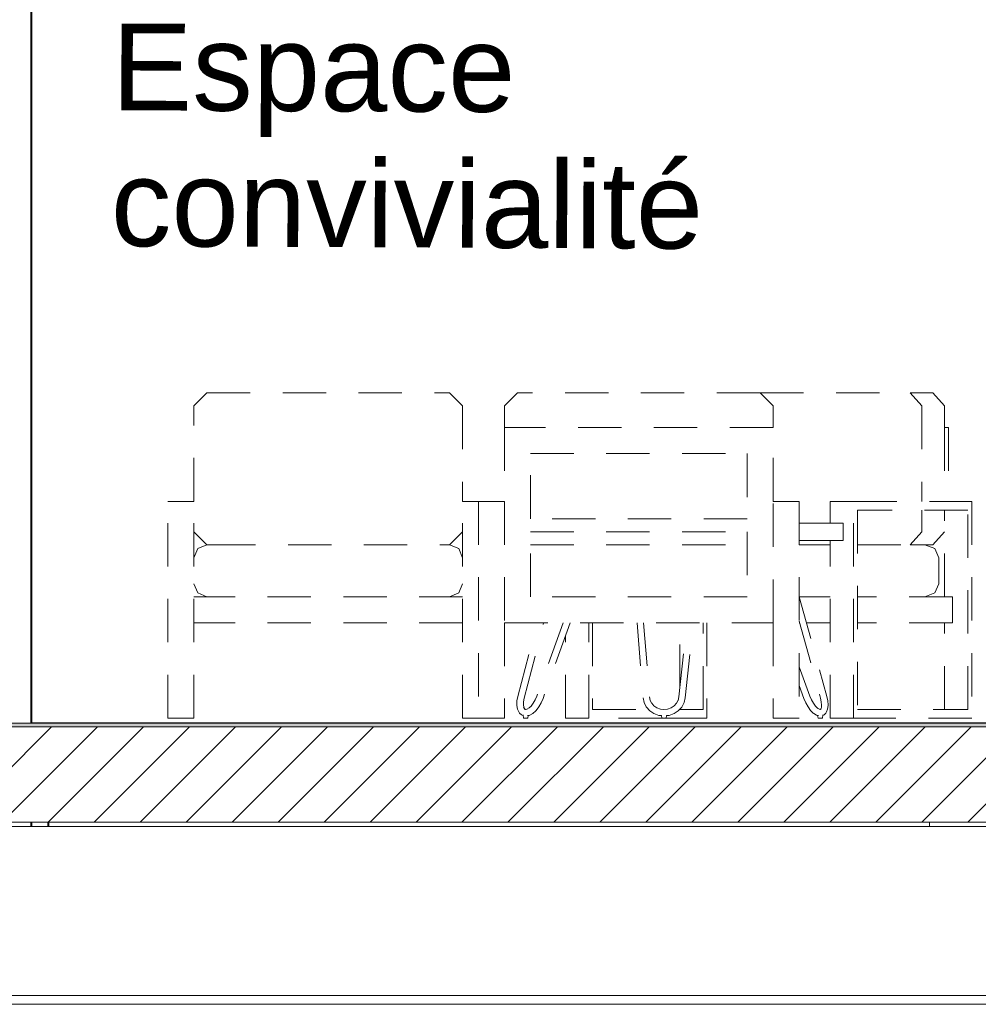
# Model space of a CAD drawing. Header units: millimetres. Extents: x 3311 to 117041, y -19950 to 21829.
# Tile 53 of 68: x 30925 to 33137, y 9570 to 11841. Entities that reach past the tile are written whole.
import ezdxf

# ---------------------------------------------------------------- set-up
doc = ezdxf.new("R2010")
doc.units = ezdxf.units.MM
doc.header["$MEASUREMENT"] = 0
doc.linetypes.add('! STR Pointille', pattern=[175, 100, -75])
for name, color, linetype in [('01-STR_Dalles.ARCHI', 7, 'Continuous'), ('01-STR_Poutres_Poteaux.ARCHI', 7, 'Continuous'), ('04-SOE_Cloisons .ARCHI', 7, 'Continuous'), ('04-SOE_Faux Plafond.ARCHI', 7, 'Continuous'), ('04-SOE_Revetement de sol.ARCHI', 7, 'Continuous'), ('05-INF _ COTATIONS.ARCHI', 7, 'Continuous'), ('06-REP _ EQUIP MOBI _ Fluides.ARCHI', 7, 'Continuous'), ('06-REP _ EQUIP MOBI _ hors marché.ARCHI', 7, 'Continuous')]:
    doc.layers.add(name, color=color, linetype=linetype)
doc.styles.add('STYLE_GENERE_1', font='arial.ttf')
doc.dimstyles.new('STYLE_GENERE__1', dxfattribs={"dimtxt": 150, "dimasz": 114, "dimexe": 0.18, "dimexo": 400, "dimgap": 0, "dimtad": 1, "dimlfac": 0.001, "dimzin": 0, "dimdsep": 46, "dimtxsty": 'STYLE_GENERE_1', "dimblk": 'ARROWHEAD_2', "dimblk1": 'ARROWHEAD_2', "dimblk2": 'ARROWHEAD_2', "dimcen": 0.09, "dimclrd": 8, "dimclre": 8, "dimclrt": 8, "dimazin": 0, "dimtfac": 1, "dimtdec": 4, "dimtmove": 0, "dimatfit": 3, "dimfxl": 0, "dimtolj": 1, "dimtzin": 0, "dimarcsym": 0})

# ---------------------------------------------------------------- blocks, each defined once
blk = doc.blocks.new('Élément de coupe_54_1')
at = {"layer": '01-STR_Dalles.ARCHI', "linetype": 'Continuous', "lineweight": 0, "true_color": 0x000000}
h = blk.add_hatch(dxfattribs=at)
h.set_pattern_fill('Hachure_simple_0001', color=18, style=0, pattern_type=2)
h.set_pattern_definition([(45, (0, 0), (-53.03301, 53.03301), [])])
h.paths.add_polyline_path([(19187.4, 9990), (33360.8, 9990), (33360.8, 10210), (19187.4, 10210)])
at = {"layer": '01-STR_Dalles.ARCHI', "color": 7, "linetype": 'Continuous', "lineweight": 5}
blk.add_line((33255.6, 9990), (19358.9, 9990), dxfattribs=at)
blk = doc.blocks.new('Élément de coupe_67_1')
at = {"layer": '01-STR_Poutres_Poteaux.ARCHI', "color": 7, "linetype": 'Continuous', "lineweight": 5}
for p, q in [((30550.9, 12190), (30550.9, 12680)), ((30950.9, 10230), (30950.9, 12680)), ((30953.4, 10230), (30953.4, 12680)), ((30550.9, 10230), (30550.9, 11320)), ((30550.9, 10230), (30551.8, 10230))]:
    blk.add_line(p, q, dxfattribs=at)
blk = doc.blocks.new('Élément de coupe_120_1')
at = {"layer": '06-REP _ EQUIP MOBI _ Fluides.ARCHI', "color": 7, "linetype": 'Continuous', "lineweight": 5}
blk.add_line((33024.3, 9980), (33024.3, 9990), dxfattribs=at)
blk = doc.blocks.new('Élément de coupe_133_1')
at = {"layer": '04-SOE_Cloisons .ARCHI', "color": 7, "linetype": 'Continuous', "lineweight": 5}
blk.add_line((30953.4, 10219), (33255.6, 10219), dxfattribs=at)
blk = doc.blocks.new('Élément de coupe_172_1')
at = {"layer": '06-REP _ EQUIP MOBI _ hors marché.ARCHI', "color": 252, "linetype": '! STR Pointille', "lineweight": 5}
for p, q in [((32778.7, 10680), (32723.5, 10680)), ((32815.2, 10680), (32778.7, 10680)), ((32825.2, 10680), (32815.2, 10680)), ((32825.2, 10640), (32825.2, 10680)), ((32778.7, 10640), (32723.5, 10640)), ((32815.2, 10640), (32778.7, 10640)), ((32825.2, 10640), (32815.2, 10640)), ((32723.5, 10509.7), (32787.3, 10279.8)), ((32074.4, 10279.8), (32118.6, 10450)), ((32089, 10276.4), (32134, 10450)), ((32179.2, 10450), (32118.6, 10280.8)), ((32195.1, 10450), (32132.6, 10275.4)), ((32349.4, 10450), (32363.3, 10277)), ((32364.5, 10450), (32378.2, 10279.1)), ((32446, 10279.1), (32464, 10450)), ((32460.8, 10277), (32479.1, 10450)), ((32723.5, 10453.7), (32772.7, 10276.4)), ((32748.2, 10280.8), (32723.5, 10348.6)), ((32734.3, 10275.4), (32723.5, 10304.9)), ((32072.3, 10260.3), (32072.5, 10269.7)), ((32072.5, 10269.7), (32074.4, 10279.8)), ((32087.2, 10260.8), (32087.4, 10267.6)), ((32087.4, 10267.6), (32089, 10276.4)), ((32110.2, 10264.2), (32105, 10257.6)), ((32114.8, 10272.1), (32110.2, 10264.2)), ((32118.6, 10280.8), (32114.8, 10272.1)), ((32128.3, 10265.3), (32122.7, 10255.9)), ((32132.6, 10275.4), (32128.3, 10265.3)), ((32363.3, 10277), (32365.6, 10266.4)), ((32365.6, 10266.4), (32370.8, 10256.2)), ((32378.2, 10279.1), (32379.9, 10271)), ((32379.9, 10271), (32383.5, 10264)), ((32383.3, 10264.5), (32388.6, 10258.5)), ((32434.8, 10258.5), (32440.4, 10264.5)), ((32440.4, 10264.5), (32444.1, 10271.5)), ((32444, 10271), (32446, 10279.1)), ((32452.6, 10255.6), (32458, 10265.8)), ((32458.2, 10266.4), (32458, 10265.8)), ((32458.2, 10266.4), (32460.8, 10277)), ((32738.6, 10265.3), (32734.3, 10275.4)), ((32743.9, 10255.9), (32738.6, 10265.3)), ((32752, 10272.1), (32748.2, 10280.8)), ((32756.4, 10264.2), (32752, 10272.1)), ((32761.4, 10257.6), (32756.4, 10264.2)), ((32772.7, 10276.4), (32774.6, 10267.6)), ((32774.6, 10267.6), (32775.2, 10259.9)), ((32787.3, 10279.8), (32789.5, 10269.7)), ((32789.5, 10269.7), (32790.2, 10260.3)), ((32072.3, 10260.3), (32072.3, 10259.1)), ((32073.7, 10250.9), (32072.3, 10259.1)), ((32073.7, 10250.9), (32074.2, 10249.5)), ((32077.4, 10243), (32074.2, 10249.5)), ((32077.4, 10243), (32078.4, 10241.8)), ((32083.1, 10237.7), (32078.4, 10241.8)), ((32088.2, 10255), (32087.2, 10261)), ((32089.7, 10251.9), (32087.7, 10256)), ((32091.3, 10250.5), (32088.9, 10252.5)), ((32092.7, 10250.2), (32089.1, 10251)), ((32095.8, 10250.8), (32091.6, 10249.9)), ((32100.4, 10253.4), (32095, 10250.4)), ((32105, 10257.7), (32100.4, 10253.4)), ((32115.7, 10247.2), (32108.8, 10240.9)), ((32115.7, 10247.2), (32116.4, 10247.9)), ((32122.7, 10255.9), (32116.4, 10247.9)), ((32370.8, 10256.2), (32371.1, 10255.6)), ((32371.1, 10255.6), (32378.8, 10247)), ((32378.8, 10247), (32388.5, 10240.5)), ((32388.6, 10258.5), (32395.4, 10253.9)), ((32395.4, 10253.9), (32403.3, 10251)), ((32403.3, 10251), (32411.6, 10250)), ((32411.6, 10250), (32420, 10251)), ((32420, 10251), (32427.9, 10253.9)), ((32427.9, 10253.9), (32434.8, 10258.5)), ((32434.8, 10240.5), (32444.7, 10247)), ((32444.7, 10247), (32452.6, 10255.6)), ((32749.9, 10247.9), (32743.9, 10255.9)), ((32756.1, 10241.8), (32749.9, 10247.9)), ((32757.2, 10240.9), (32756.1, 10241.8)), ((32766.6, 10252.5), (32761.4, 10257.6)), ((32770.4, 10250.4), (32765.9, 10253.1)), ((32773.2, 10249.9), (32769.8, 10250.7)), ((32773.4, 10250.6), (32772, 10250.2)), ((32774.6, 10252.5), (32772.5, 10250.3)), ((32774.7, 10254.6), (32773.4, 10251.2)), ((32775.3, 10261), (32774.7, 10254.6)), ((32785, 10241.8), (32781.1, 10237.7)), ((32786.1, 10243), (32785, 10241.8)), ((32786.8, 10244.6), (32786.1, 10243)), ((32789.2, 10250.9), (32786.8, 10244.6)), ((32790.1, 10259.1), (32789.2, 10250.9)), ((32790.2, 10260.3), (32790.1, 10259.1)), ((32083.1, 10237.7), (32084.6, 10236.8)), ((32084.6, 10236.8), (32086.2, 10236.4)), ((32086.7, 10236.3), (32086.2, 10236.4)), ((32087.7, 10230), (32086.4, 10237.8)), ((32087.9, 10230), (32087.7, 10230)), ((32088.4, 10230), (32087.9, 10230)), ((32089.3, 10230), (32088.4, 10230)), ((32090.3, 10230), (32089.3, 10230)), ((32091.6, 10230), (32090.3, 10230)), ((32092.9, 10230), (32091.6, 10230)), ((32094.1, 10230), (32092.9, 10230)), ((32095.3, 10230), (32094.1, 10230)), ((32096.3, 10230), (32095.3, 10230)), ((32097.1, 10230), (32096.3, 10230)), ((32100.4, 10236.4), (32097, 10235.7)), ((32097.6, 10230), (32097.1, 10230)), ((32097.7, 10230), (32097.6, 10230)), ((32097.7, 10230), (32098.6, 10236.1)), ((32100.4, 10236.4), (32101.8, 10237)), ((32108.8, 10240.9), (32101.8, 10237)), ((32388.5, 10240.5), (32399.7, 10236.4)), ((32399.7, 10236.4), (32405.7, 10235.7)), ((32406.6, 10230), (32405.7, 10235.7)), ((32406.8, 10230), (32406.6, 10230)), ((32407.4, 10230), (32406.8, 10230)), ((32408.2, 10230), (32407.4, 10230)), ((32409.2, 10230), (32408.2, 10230)), ((32410.5, 10230), (32409.2, 10230)), ((32411.8, 10230), (32410.5, 10230)), ((32413.1, 10230), (32411.8, 10230)), ((32414.2, 10230), (32413.1, 10230)), ((32415.3, 10230), (32414.2, 10230)), ((32416, 10230), (32415.3, 10230)), ((32416.5, 10230), (32416, 10230)), ((32416.6, 10230), (32416.5, 10230)), ((32416.6, 10230), (32417.5, 10235.7)), ((32417.5, 10235.7), (32423.5, 10236.4)), ((32423.5, 10236.4), (32434.8, 10240.5)), ((32763.5, 10237), (32757.2, 10240.9)), ((32765, 10236.4), (32763.5, 10237)), ((32768.1, 10235.7), (32765, 10236.4)), ((32767.1, 10230), (32766.1, 10236.2)), ((32767.3, 10230), (32767.1, 10230)), ((32767.8, 10230), (32767.3, 10230)), ((32768.7, 10230), (32767.8, 10230)), ((32769.7, 10230), (32768.7, 10230)), ((32771, 10230), (32769.7, 10230)), ((32772.3, 10230), (32771, 10230)), ((32773.5, 10230), (32772.3, 10230)), ((32774.7, 10230), (32773.5, 10230)), ((32775.7, 10230), (32774.7, 10230)), ((32776.5, 10230), (32775.7, 10230)), ((32777, 10230), (32776.5, 10230)), ((32777.1, 10230), (32777, 10230)), ((32777.1, 10230), (32778.3, 10237.8)), ((32779.5, 10236.8), (32778.1, 10236.4)), ((32781.1, 10237.7), (32779.5, 10236.8))]:
    blk.add_line(p, q, dxfattribs=at)
blk = doc.blocks.new('Élément de coupe_173_1')
at = {"layer": '06-REP _ EQUIP MOBI _ hors marché.ARCHI', "color": 252, "linetype": '! STR Pointille', "lineweight": 5}
for p, q in [((32633.5, 10980), (32979.2, 10980)), ((32979.2, 10980), (33006.1, 10950)), ((33005.6, 10980), (32979.2, 10980)), ((33005.6, 10980), (33031.9, 10980)), ((33031.9, 10980), (33058.9, 10950)), ((33006.1, 10950), (33006.1, 10730)), ((33058.9, 10950), (33058.9, 10900)), ((33058.9, 10900), (33058.9, 10730)), ((33067.7, 10900), (33058.9, 10900)), ((33067.7, 10900), (33067.7, 10730)), ((32795.1, 10680), (32795.1, 10730)), ((32795.1, 10730), (32848.9, 10730)), ((32848.9, 10230), (32848.9, 10730)), ((32848.9, 10730), (33121.6, 10730)), ((33121.6, 10730), (33121.6, 10230)), ((33112.8, 10710), (32857.7, 10710)), ((32857.7, 10710), (32857.7, 10250)), ((33006.1, 10710), (33006.1, 10660)), ((33058.9, 10510), (33058.9, 10710)), ((33112.8, 10250), (33112.8, 10710)), ((33006.1, 10660), (32979.2, 10630)), ((33058.9, 10660), (33031.9, 10630)), ((32723.5, 10630), (32770.1, 10630)), ((32770.1, 10630), (32786.8, 10630)), ((32786.8, 10630), (32795.1, 10630)), ((32795.1, 10230), (32795.1, 10640)), ((32857.7, 10630), (32979.2, 10630)), ((32979.2, 10630), (33013.3, 10630)), ((33036.2, 10621.2), (33013.3, 10630)), ((33013.3, 10630), (33031.9, 10630)), ((33036.2, 10621.2), (33045.7, 10600)), ((33045.7, 10600), (33045.7, 10570)), ((33045.7, 10540), (33045.7, 10570)), ((33036.2, 10518.8), (33045.7, 10540)), ((33036.2, 10518.8), (33013.3, 10510)), ((32795.1, 10510), (32723.5, 10510)), ((33076.9, 10510), (32857.7, 10510)), ((33076.9, 10450), (33076.9, 10510)), ((32238.2, 10230), (32238.2, 10450)), ((32247, 10450), (32247, 10250)), ((32448.2, 10300), (32448.2, 10450)), ((32502, 10250), (32502, 10450)), ((32510.8, 10450), (32510.8, 10230)), ((32724.5, 10450), (32723.5, 10450)), ((32795.1, 10450), (32740.1, 10450)), ((33076.9, 10450), (32857.7, 10450)), ((33058.9, 10250), (33058.9, 10450)), ((32184.3, 10230), (32184.3, 10419.9)), ((32247, 10250), (32376.1, 10250)), ((32447.4, 10250), (32502, 10250)), ((32448.2, 10250), (32448.2, 10250.8)), ((32857.7, 10250), (33112.8, 10250)), ((32238.2, 10230), (32184.3, 10230)), ((32406.6, 10230), (32238.2, 10230)), ((32510.8, 10230), (32416.6, 10230)), ((32795.1, 10230), (32848.9, 10230)), ((33121.6, 10230), (32848.9, 10230))]:
    blk.add_line(p, q, dxfattribs=at)
blk = doc.blocks.new('Élément de coupe_174_1')
at = {"layer": '06-REP _ EQUIP MOBI _ hors marché.ARCHI', "color": 252, "linetype": '! STR Pointille', "lineweight": 5}
for p, q in [((32073.5, 10980), (32043.5, 10950)), ((32633.5, 10980), (32073.5, 10980)), ((32663.5, 10950), (32633.5, 10980)), ((32043.5, 10950), (32043.5, 10900)), ((32663.5, 10900), (32663.5, 10950)), ((32663.5, 10900), (32043.5, 10900)), ((32043.5, 10900), (32043.5, 10730)), ((32663.5, 10730), (32663.5, 10900)), ((32103.5, 10690), (32103.5, 10840)), ((32103.5, 10840), (32603.5, 10840)), ((32603.5, 10840), (32603.5, 10690)), ((31983.5, 10730), (31983.5, 10230)), ((32043.5, 10730), (31983.5, 10730)), ((32043.5, 10730), (32043.5, 10450)), ((32663.5, 10730), (32723.5, 10730)), ((32663.5, 10450), (32663.5, 10730)), ((32723.5, 10730), (32723.5, 10230)), ((32603.5, 10690), (32103.5, 10690)), ((32103.5, 10510), (32103.5, 10660)), ((32103.5, 10660), (32603.5, 10660)), ((32603.5, 10660), (32603.5, 10510)), ((32103.5, 10630), (32603.5, 10630)), ((32603.5, 10510), (32103.5, 10510)), ((32043.5, 10450), (32043.5, 10230)), ((32043.5, 10450), (32663.5, 10450)), ((32663.5, 10450), (32663.5, 10230)), ((32043.5, 10230), (31983.5, 10230)), ((32663.5, 10230), (32723.5, 10230))]:
    blk.add_line(p, q, dxfattribs=at)
blk = doc.blocks.new('Élément de coupe_175_1')
at = {"layer": '06-REP _ EQUIP MOBI _ hors marché.ARCHI', "color": 252, "linetype": '! STR Pointille', "lineweight": 5}
for p, q in [((31327.1, 10950), (31357.1, 10980)), ((31357.1, 10980), (31917.1, 10980)), ((31917.1, 10980), (31947.1, 10950)), ((31327.1, 10730), (31327.1, 10950)), ((31947.1, 10950), (31947.1, 10730)), ((31267.1, 10230), (31267.1, 10730)), ((31327.1, 10730), (31267.1, 10730)), ((31327.1, 10230), (31327.1, 10730)), ((31947.1, 10230), (31947.1, 10730)), ((31947.1, 10730), (31983.5, 10730)), ((31357.1, 10630), (31327.1, 10660)), ((31947.1, 10660), (31917.1, 10630)), ((31335.9, 10621.2), (31357.1, 10630)), ((31357.1, 10630), (31369.5, 10630)), ((31369.5, 10630), (31904.7, 10630)), ((31904.7, 10630), (31917.1, 10630)), ((31917.1, 10630), (31938.3, 10621.2)), ((31327.1, 10600), (31335.9, 10621.2)), ((31947.1, 10600), (31938.3, 10621.2)), ((31327.1, 10540), (31335.9, 10518.8)), ((31947.1, 10540), (31938.3, 10518.8)), ((31335.9, 10518.8), (31357.1, 10510)), ((31917.1, 10510), (31938.3, 10518.8)), ((31947.1, 10510), (31327.1, 10510)), ((31947.1, 10450), (31327.1, 10450)), ((31327.1, 10230), (31267.1, 10230)), ((31947.1, 10230), (31983.5, 10230))]:
    blk.add_line(p, q, dxfattribs=at)
blk = doc.blocks.new('Élément de coupe_207_1')
at = {"layer": '04-SOE_Faux Plafond.ARCHI', "color": 7, "linetype": 'Continuous', "lineweight": 5}
for p, q in [((33255.6, 9980), (27237.7, 9980)), ((33255.6, 9590), (27237.7, 9590)), ((33255.6, 9570), (27237.7, 9570))]:
    blk.add_line(p, q, dxfattribs=at)
blk = doc.blocks.new('Élément de coupe_224_1')
at = {"layer": '01-STR_Poutres_Poteaux.ARCHI', "color": 7, "linetype": 'Continuous', "lineweight": 5}
for p, q in [((30550.9, 10218.6), (30550.9, 10230)), ((30950.9, 10218.6), (30950.9, 10230)), ((30953.4, 10218.6), (30953.4, 10230)), ((30550.9, 9980), (30550.9, 9990)), ((30950.9, 9980), (30950.9, 9990)), ((30953.4, 9980), (30953.4, 9990))]:
    blk.add_line(p, q, dxfattribs=at)
blk = doc.blocks.new('Élément de coupe_225_1')
at = {"layer": '04-SOE_Revetement de sol.ARCHI', "linetype": 'Continuous', "lineweight": 0, "true_color": 0x3f3f3f}
blk.add_hatch(color=250, dxfattribs=at).paths.add_polyline_path([(33255.6, 10218.6), (28911.5, 10218.6), (28911.5, 10210), (33255.6, 10210)])
at = {"layer": '04-SOE_Revetement de sol.ARCHI', "color": 7, "linetype": 'Continuous', "lineweight": 5}
blk.add_line((33228.9, 10210), (30639.9, 10210), dxfattribs=at)
blk = doc.blocks.new('Élément de coupe_253_1')
at = {"layer": '01-STR_Poutres_Poteaux.ARCHI', "color": 7, "linetype": 'Continuous', "lineweight": 5}
for p, q in [((30990, 9980), (30990, 9990)), ((30992.6, 9980), (30992.6, 9990))]:
    blk.add_line(p, q, dxfattribs=at)
blk = doc.blocks.new('Élément de coupe_552_1')
at = {"layer": '04-SOE_Revetement de sol.ARCHI', "color": 7, "linetype": 'Continuous', "lineweight": 5}
for p, q in [((30639.9, 10218.6), (30639.9, 10210)), ((33228.9, 10218.6), (30639.9, 10218.6)), ((33228.9, 10218.6), (33228.9, 10210))]:
    blk.add_line(p, q, dxfattribs=at)
blk = doc.blocks.new('*D612')
at = {"layer": '05-INF _ COTATIONS.ARCHI', "color": 8, "linetype": 'Continuous', "lineweight": 5}
for p, q in [((25004.9, 12680), (25004.9, 12753.4)), ((25079.9, 12636.7), (24929.9, 12723.3)), ((25404.9, 12680), (24892.4, 12680)), ((25004.9, 10218.6), (25004.9, 12680)), ((24929.9, 10261.9), (25079.9, 10175.3)), ((25404.9, 10218.6), (24892.4, 10218.6)), ((25004.9, 10145.3), (25004.9, 10218.6))]:
    blk.add_line(p, q, dxfattribs=at)
at = {"layer": '05-INF _ COTATIONS.ARCHI', "color": 8, "lineweight": 5, "insert": (24974.9, 11249.1), "char_height": 150, "attachment_point": 7, "rotation": 90, "style": 'STYLE_GENERE_1'}
blk.add_mtext('\\A1;{\\pql;\\fArial|b0|i0|c0|p0;\\W1.000000;2,46}', dxfattribs=at)
blk = doc.blocks.new('ARROWHEAD_2')
at = {"color": 0, "linetype": 'Continuous', "lineweight": 0}
for p, q in [((-0.378, -0.655), (0.378, 0.655)), ((0, 0), (-1, 0))]:
    blk.add_line(p, q, dxfattribs=at)
blk = doc.blocks.new('*D613')
at = {"layer": '05-INF _ COTATIONS.ARCHI', "color": 8, "linetype": 'Continuous', "lineweight": 5}
for p, q in [((30318.2, 12680), (30318.2, 12753.4)), ((30393.2, 12636.7), (30243.2, 12723.3)), ((30430.7, 12680), (29918.2, 12680)), ((30318.2, 10218.6), (30318.2, 12680)), ((30243.2, 10261.9), (30393.2, 10175.3)), ((30718.2, 10218.6), (30205.7, 10218.6)), ((30318.2, 10145.3), (30318.2, 10218.6))]:
    blk.add_line(p, q, dxfattribs=at)
at = {"layer": '05-INF _ COTATIONS.ARCHI', "color": 8, "lineweight": 5, "insert": (30288.2, 11249.1), "char_height": 150, "attachment_point": 7, "rotation": 90, "style": 'STYLE_GENERE_1'}
blk.add_mtext('\\A1;{\\pql;\\fArial|b0|i0|c0|p0;\\W1.000000;2,46}', dxfattribs=at)

msp = doc.modelspace()

# ---------------------------------------------------------------- block references
at = {"layer": '01-STR_Dalles.ARCHI', "lineweight": 0}
msp.add_blockref('Élément de coupe_54_1', (0, 0), dxfattribs=at)
at = {"layer": '01-STR_Poutres_Poteaux.ARCHI', "lineweight": 0}
for name in ['Élément de coupe_67_1', 'Élément de coupe_224_1', 'Élément de coupe_253_1']:
    msp.add_blockref(name, (0, 0), dxfattribs=at)
at = {"layer": '04-SOE_Cloisons .ARCHI', "lineweight": 0}
msp.add_blockref('Élément de coupe_133_1', (0, 0), dxfattribs=at)
at = {"layer": '04-SOE_Faux Plafond.ARCHI', "lineweight": 0}
msp.add_blockref('Élément de coupe_207_1', (0, 0), dxfattribs=at)
at = {"layer": '04-SOE_Revetement de sol.ARCHI', "lineweight": 0}
for name in ['Élément de coupe_225_1', 'Élément de coupe_552_1']:
    msp.add_blockref(name, (0, 0), dxfattribs=at)
at = {"layer": '06-REP _ EQUIP MOBI _ Fluides.ARCHI', "lineweight": 0}
msp.add_blockref('Élément de coupe_120_1', (0, 0), dxfattribs=at)
at = {"layer": '06-REP _ EQUIP MOBI _ hors marché.ARCHI', "lineweight": 0}
for name in ['Élément de coupe_175_1', 'Élément de coupe_174_1', 'Élément de coupe_173_1', 'Élément de coupe_172_1']:
    msp.add_blockref(name, (0, 0), dxfattribs=at)

# ---------------------------------------------------------------- texts
at = {"color": 7, "linetype": 'Continuous', "lineweight": 5, "insert": (31136.429, 11573.988), "char_height": 200, "width": 1659.44342, "attachment_point": 4, "rotation": 359.745113, "line_spacing_factor": 0.940077, "style": 'STYLE_GENERE_1'}
msp.add_mtext('\\A1;{\\pql;\\fArial|b0|i0|c0|p0;\\W1.000000;Espace convivialité}', dxfattribs=at)

# ---------------------------------------------------------------- dimensions: what is measured, and where the dimension line sits
at = {"layer": '05-INF _ COTATIONS.ARCHI', "color": 8, "linetype": 'Continuous', "lineweight": 5}
for base, picture, middle in [((25004.861, 12680), '*D612', (24899.861, 11443.297)), ((30318.218, 12680), '*D613', (30213.218, 11443.297))]:
    dim = msp.add_linear_dim(base=base, p1=(31083.552, 10218.6), p2=(28487.783, 12680), angle=90, dimstyle='STYLE_GENERE__1', dxfattribs=at)
    dim.commit()
    dim.dimension.update_dxf_attribs({"geometry": picture, "text_midpoint": middle, "dimtype": 160, "text_rotation": 90})

doc.saveas('drawing.dxf')
